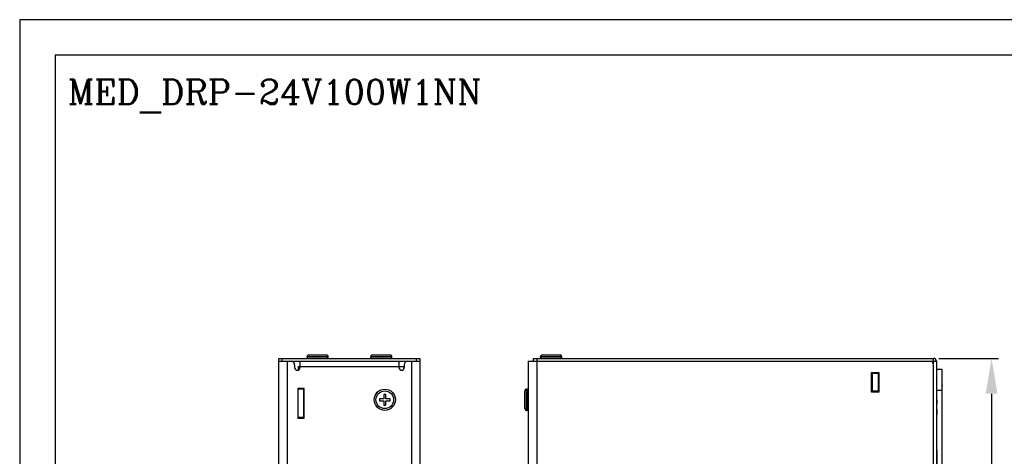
# Model space of a CAD drawing. Header units: inches. Extents: x 599 to 5108, y -11 to 2887.
# Tile 5 of 8: x 599 to 878, y 163 to 286. Entities that reach past the tile are written whole.
import ezdxf

# ---------------------------------------------------------------- set-up
doc = ezdxf.new("R2010")
doc.units = ezdxf.units.IN
doc.header["$MEASUREMENT"] = 0
doc.layers.add('Line', color=3, linetype='Continuous', lineweight=25)
doc.styles.add('ROMANC', font='romanc')
doc.styles.add('ROMANS', font='romans')
doc.dimstyles.new('oan2', dxfattribs={"dimtxt": 5, "dimasz": 10, "dimexe": 2, "dimexo": 1.5, "dimgap": 2, "dimtad": 1, "dimdec": 1, "dimzin": 0, "dimdsep": 46, "dimtxsty": 'ROMANS', "dimcen": 1.5, "dimadec": 0, "dimazin": 0, "dimtfac": 1, "dimtdec": 1, "dimtmove": 0, "dimatfit": 3, "dimfxl": 1, "dimtolj": 1, "dimtzin": 0, "dimlwd": 30, "dimlwe": 30, "dimarcsym": 0})

# ---------------------------------------------------------------- blocks, each defined once
blk = doc.blocks.new('*D3')
at = {"color": 0, "lineweight": 30}
for p, q in [((860.04, 185.91), (860.04, 40.11)), ((736.04, 153.41), (736.04, 40.11)), ((746.04, 42.11), (850.04, 42.11))]:
    blk.add_line(p, q, dxfattribs=at)
at = {"color": 0}
for points in [[(746.04, 43.78), (746.04, 40.44), (736.04, 42.11)], [(850.04, 43.78), (850.04, 40.44), (860.04, 42.11)]]:
    blk.add_solid(points, dxfattribs=at)
at = {"layer": 'Defpoints', "color": 0}
for p in [(860.04, 187.41), (736.04, 154.91), (860.04, 42.11)]:
    blk.add_point(p, dxfattribs=at)
at = {"color": 0, "insert": (791.97, 46.61), "char_height": 5, "attachment_point": 5, "style": 'ROMANS'}
blk.add_mtext('\\A1;124.0', dxfattribs=at)
blk = doc.blocks.new('*D4')
at = {"color": 0, "lineweight": 30}
for p, q in [((859.24, 190.51), (876.14, 190.51)), ((874.14, 180.51), (874.14, 76.51)), ((851.01, 66.51), (876.14, 66.51))]:
    blk.add_line(p, q, dxfattribs=at)
at = {"color": 0}
for points in [[(872.47, 180.51), (875.8, 180.51), (874.14, 190.51)], [(872.47, 76.51), (875.8, 76.51), (874.14, 66.51)]]:
    blk.add_solid(points, dxfattribs=at)
at = {"layer": 'Defpoints', "color": 0}
for p in [(857.74, 190.51), (849.51, 66.51), (874.14, 66.51)]:
    blk.add_point(p, dxfattribs=at)
at = {"color": 0, "insert": (869.64, 128.51), "char_height": 5, "attachment_point": 5, "rotation": 90, "style": 'ROMANS'}
blk.add_mtext('\\A1;124.0', dxfattribs=at)

msp = doc.modelspace()

# ---------------------------------------------------------------- linework, layer by layer
at = {"linetype": 'Continuous'}
for p, q in [((672.59, 66.51), (672.59, 190.51)), ((672.59, 190.51), (712.59, 190.51)), ((672.59, 189.71), (712.59, 189.71)), ((673.59, 189.71), (673.59, 190.51)), ((675.09, 156.91), (675.09, 189.71)), ((678.59, 189.71), (678.59, 187.91)), ((680.59, 190.81), (680.59, 191.01)), ((680.59, 191.01), (686.59, 191.01)), ((686.59, 190.81), (680.59, 190.81)), ((681.09, 191.51), (686.09, 191.51)), ((686.59, 190.81), (686.59, 191.01)), ((698.59, 190.81), (698.59, 191.01)), ((698.59, 191.01), (704.59, 191.01)), ((704.59, 190.81), (698.59, 190.81)), ((699.09, 191.51), (704.09, 191.51)), ((704.59, 190.81), (704.59, 191.01)), ((706.59, 189.71), (706.59, 187.91)), ((710.09, 189.71), (710.09, 156.91)), ((711.59, 189.71), (711.59, 190.51)), ((712.59, 66.51), (712.59, 190.51)), ((743.14, 189.71), (743.14, 139.01)), ((743.14, 189.71), (858.54, 189.71)), ((744.64, 189.71), (744.64, 190.51)), ((744.64, 190.51), (857.74, 190.51)), ((745.64, 66.51), (745.64, 190.51)), ((746.64, 190.81), (746.64, 191.01)), ((746.64, 190.81), (746.64, 191.01)), ((746.64, 191.01), (752.64, 191.01)), ((752.64, 190.81), (746.64, 190.81)), ((747.14, 191.51), (752.14, 191.51)), ((752.64, 190.81), (752.64, 191.01)), ((752.64, 190.81), (752.64, 191.01)), ((857.31, 189.53), (857.31, 189.71)), ((857.74, 89.11), (857.74, 190.51)), ((858.54, 189.71), (858.54, 89.91)), ((858.66, 189.41), (858.54, 189.41)), ((858.66, 164.64), (858.66, 189.41)), ((677.09, 188.71), (677.09, 187.91)), ((678.09, 188.21), (678.09, 187.21)), ((678.09, 188.21), (708.09, 188.21)), ((708.09, 188.71), (708.09, 187.91)), ((858.66, 188.41), (858.54, 188.41)), ((858.66, 187.41), (860.04, 187.41)), ((860.04, 187.41), (860.04, 181.41)), ((840.24, 180.91), (840.24, 186.51)), ((840.24, 186.51), (842.24, 186.51)), ((840.44, 185.36), (840.24, 185.36)), ((840.44, 184.46), (840.24, 184.46)), ((840.44, 180.91), (840.44, 186.51)), ((842.04, 186.21), (840.44, 186.21)), ((842.04, 186.51), (842.04, 180.91)), ((842.24, 186.51), (842.24, 180.91)), ((678.01, 182.01), (678.01, 173.61)), ((679.76, 182.01), (678.01, 182.01)), ((678.09, 173.61), (678.09, 182.01)), ((679.69, 181.81), (678.09, 181.81)), ((679.69, 173.61), (679.69, 182.01)), ((679.76, 173.61), (679.76, 182.01)), ((742.14, 176.31), (742.14, 181.31)), ((742.64, 175.81), (742.64, 181.81)), ((742.84, 181.81), (742.64, 181.81)), ((742.84, 181.81), (742.64, 181.81)), ((742.84, 181.81), (742.84, 175.81)), ((840.35, 182.35), (840.34, 182.21)), ((840.34, 182.21), (840.34, 180.91)), ((840.38, 182.49), (840.35, 182.35)), ((840.43, 182.62), (840.38, 182.49)), ((842.04, 181.21), (840.44, 181.21)), ((860.04, 181.41), (858.66, 181.41)), ((678.09, 180.46), (678.01, 180.46)), ((678.09, 179.06), (678.01, 179.06)), ((678.01, 178.51), (678.09, 178.51)), ((678.01, 178.46), (678.09, 178.46)), ((701.09, 179.11), (701.09, 178.51)), ((702.29, 179.11), (701.09, 179.11)), ((701.09, 178.51), (702.29, 178.51)), ((702.29, 180.31), (702.29, 179.11)), ((702.89, 180.31), (702.29, 180.31)), ((702.29, 178.51), (702.29, 177.31)), ((702.89, 179.11), (702.89, 180.31)), ((704.09, 179.11), (702.89, 179.11)), ((702.89, 177.31), (702.89, 178.51)), ((702.89, 178.51), (704.09, 178.51)), ((704.09, 178.51), (704.09, 179.11)), ((842.24, 180.91), (840.24, 180.91)), ((858.66, 178.82), (858.71, 178.82)), ((858.66, 178.33), (858.71, 178.33)), ((858.71, 178.82), (858.71, 177.52)), ((678.01, 177.66), (678.09, 177.66)), ((678.09, 176.41), (678.01, 176.41)), ((678.09, 176.31), (678.01, 176.31)), ((678.09, 175.71), (678.01, 175.71)), ((702.29, 177.31), (702.89, 177.31)), ((742.84, 175.81), (742.64, 175.81)), ((742.84, 175.81), (742.64, 175.81)), ((858.66, 178), (858.71, 178)), ((858.66, 177.52), (858.71, 177.52)), ((858.66, 176.19), (858.71, 176.19)), ((858.66, 176.17), (858.71, 176.17)), ((858.66, 176.09), (858.71, 176.09)), ((858.66, 175.95), (858.71, 175.95)), ((858.66, 175.76), (858.71, 175.76)), ((858.66, 175.73), (858.71, 175.73)), ((858.66, 175.7), (858.71, 175.7)), ((858.66, 175.6), (858.71, 175.6)), ((858.66, 175.51), (858.71, 175.51)), ((858.66, 175.44), (858.71, 175.44)), ((858.71, 176.19), (858.71, 174.65)), ((678.01, 175.21), (678.09, 175.21)), ((678.01, 173.61), (679.76, 173.61)), ((679.69, 173.81), (678.09, 173.81)), ((858.66, 175.35), (858.71, 175.35)), ((858.66, 175.15), (858.71, 175.15)), ((858.66, 174.94), (858.71, 174.94)), ((858.66, 174.72), (858.71, 174.72)), ((858.66, 174.67), (858.71, 174.67)), ((858.66, 174.65), (858.71, 174.65)), ((858.71, 164.64), (858.66, 164.64)), ((858.71, 164.64), (858.71, 90.21))]:
    msp.add_line(p, q, dxfattribs=at)
at = {"ltscale": 5}
for points in [[(599.35, -10.76), (1019.35, -10.76), (1019.35, 286.24), (599.35, 286.24)], [(609.35, -0.76), (1009.35, -0.76), (1009.35, 276.24), (609.35, 276.24)]]:
    msp.add_lwpolyline(points, close=True, dxfattribs=at)
at = {"linetype": 'Continuous'}
for radius in [3, 2.5]:
    msp.add_circle((702.59, 178.81), radius, dxfattribs=at)
for centre, radius, start, end in [((676.09, 188.71), 1, 0, 90), ((681.09, 191.01), 0.5, 90, 180), ((680.89, 190.81), 0.3, 180, 270), ((686.09, 191.01), 0.5, 0, 90), ((686.29, 190.81), 0.3, 270, 0), ((699.09, 191.01), 0.5, 90, 180), ((698.89, 190.81), 0.3, 180, 270), ((704.09, 191.01), 0.5, 0, 90), ((704.29, 190.81), 0.3, 270, 0), ((709.09, 188.71), 1, 90, 180), ((747.14, 191.01), 0.5, 90, 180), ((746.94, 190.81), 0.3, 180, 270), ((752.14, 191.01), 0.5, 0, 90), ((752.34, 190.81), 0.3, 270, 0), ((856.74, 188.71), 1, 0, 90), ((857.74, 189.71), 0.8, 0, 90), ((677.84, 187.91), 0.75, 180, 0), ((707.34, 187.91), 0.75, 180, 0), ((742.64, 181.31), 0.5, 90, 180), ((742.84, 181.51), 0.3, 0, 90), ((859.89, 182.86), 0.4, 292.0243, 67.9757), ((742.64, 176.31), 0.5, 180, 270), ((742.84, 176.11), 0.3, 270, 0)]:
    msp.add_arc(centre, radius, start, end, dxfattribs=at)

# ---------------------------------------------------------------- texts
at = {"layer": 'Line', "color": 7, "style": 'ROMANC'}
msp.add_text('MED_DRP-24V100W1NN', height=7, dxfattribs=at).set_placement((612.96, 262.32))

# ---------------------------------------------------------------- dimensions: what is measured, and where the dimension line sits
dim = msp.add_linear_dim(base=(874.14, 66.51), p1=(857.74, 190.51), p2=(849.51, 66.51), angle=90, dimstyle='oan2')
dim.commit()
dim.dimension.update_dxf_attribs({"geometry": '*D4', "text_midpoint": (869.64, 128.51)})
dim = msp.add_linear_dim(base=(860.04, 42.11), p1=(736.04, 154.91), p2=(860.04, 187.41), dimstyle='oan2')
dim.commit()
dim.dimension.update_dxf_attribs({"geometry": '*D3', "text_midpoint": (791.97, 42.11), "dimtype": 160})

doc.saveas('drawing.dxf')
